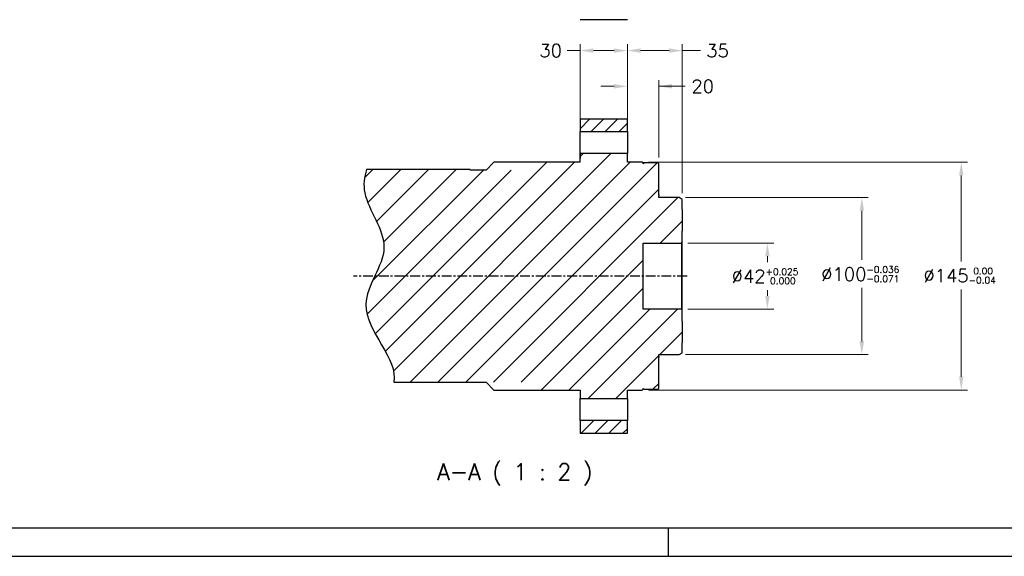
# Model space of a CAD drawing. Header units: inches. Extents: x 0 to 1685, y 0 to 1188.
# Tile 2 of 18: x 428 to 1055, y 0 to 342. Entities that reach past the tile are written whole.
import ezdxf

# ---------------------------------------------------------------- set-up
doc = ezdxf.new("R2010")
doc.units = ezdxf.units.IN
doc.linetypes.add('CENTER', pattern=[2, 1.25, -0.25, 0.25, -0.25])
for name, color, linetype in [('ATA-CENTER', 133, 'CENTER'), ('ATA-HATCH', 252, 'Continuous'), ('ATA-TEXT', 7, 'Continuous')]:
    doc.layers.add(name, color=color, linetype=linetype)
doc.layers.add('ATA-DIM', color=8, linetype='Continuous', lineweight=25)
doc.layers.add('Layer0000', color=7, linetype='Continuous', lineweight=25)
doc.styles.get("Standard").update_dxf_attribs({"font": 'simplex.shx'})
doc.styles.add('STANDARData_A2', font='simplex.shx')
doc.dimstyles.new('ata_A1', dxfattribs={"dimtxt": 4.2, "dimasz": 4.2, "dimexe": 2, "dimexo": 2, "dimgap": 2, "dimtad": 0, "dimtih": 1, "dimtoh": 1, "dimdec": 6, "dimdsep": 46, "dimtxsty": 'Standard', "dimcen": 0, "dimclrd": 252, "dimclre": 252, "dimclrt": 4, "dimadec": 6, "dimazin": 2, "dimtfac": 1, "dimtdec": 6, "dimtofl": 0, "dimtmove": 0, "dimatfit": 3, "dimfxl": 0, "dimtolj": 1, "dimtzin": 0, "dimlwd": 0, "dimlwe": 0, "dimarcsym": 0})

# ---------------------------------------------------------------- blocks, each defined once
blk = doc.blocks.new('*D9248')
at = {"layer": 'ATA-DIM', "color": 252, "lineweight": 0}
for p, q in [((785.07, 321.87), (776.67, 321.87)), ((785.07, 274.34), (785.07, 325.87)), ((793.47, 321.87), (806.67, 321.87)), ((815.07, 274.34), (815.07, 325.87))]:
    blk.add_line(p, q, dxfattribs=at)
at = {"layer": 'ATA-DIM', "color": 252}
for points in [[(793.47, 323.27), (793.47, 320.47), (785.07, 321.87)], [(806.67, 320.47), (806.67, 323.27), (815.07, 321.87)]]:
    blk.add_solid(points, dxfattribs=at)
at = {"layer": 'Defpoints', "color": 0}
for p in [(815.07, 321.87), (785.07, 270.34), (815.07, 270.34)]:
    blk.add_point(p, dxfattribs=at)
at = {"layer": 'ATA-DIM', "color": 4, "insert": (759.06, 326.07), "char_height": 8.4, "attachment_point": 1}
blk.add_mtext('\\A1;30', dxfattribs=at)
blk = doc.blocks.new('*D9245')
at = {"layer": 'ATA-DIM', "color": 252, "lineweight": 0}
for p, q in [((853.57, 199.34), (908.29, 199.34)), ((904.29, 190.94), (904.29, 187.24)), ((904.29, 165.74), (904.29, 169.44)), ((853.57, 157.34), (908.29, 157.34))]:
    blk.add_line(p, q, dxfattribs=at)
at = {"layer": 'ATA-DIM', "color": 252}
for points in [[(905.69, 190.94), (902.89, 190.94), (904.29, 199.34)], [(902.89, 165.74), (905.69, 165.74), (904.29, 157.34)]]:
    blk.add_solid(points, dxfattribs=at)
at = {"layer": 'Defpoints', "color": 0}
for p in [(849.57, 199.34), (849.57, 157.34), (904.29, 157.34)]:
    blk.add_point(p, dxfattribs=at)
at = {"layer": 'ATA-DIM', "color": 4, "insert": (881.53, 183.24), "char_height": 8.4, "attachment_point": 1}
blk.add_mtext('\\A1;%%C42{\\H4.200000;\\S+0.025^  0.000;}', dxfattribs=at)
blk = doc.blocks.new('*D9247')
at = {"layer": 'ATA-DIM', "color": 252, "lineweight": 0}
for p, q in [((828.57, 250.84), (1031.74, 250.84)), ((1027.74, 242.44), (1027.74, 187.69)), ((1027.74, 114.24), (1027.74, 169.89)), ((828.57, 105.84), (1031.74, 105.84))]:
    blk.add_line(p, q, dxfattribs=at)
at = {"layer": 'ATA-DIM', "color": 252}
for points in [[(1029.14, 242.44), (1026.34, 242.44), (1027.74, 250.84)], [(1026.34, 114.24), (1029.14, 114.24), (1027.74, 105.84)]]:
    blk.add_solid(points, dxfattribs=at)
at = {"layer": 'Defpoints', "color": 0}
for p in [(824.57, 250.84), (824.57, 105.84), (1027.74, 105.84)]:
    blk.add_point(p, dxfattribs=at)
at = {"layer": 'ATA-DIM', "color": 4, "insert": (1003.67, 183.69), "char_height": 8.4, "attachment_point": 1}
blk.add_mtext('\\A1;%%C145{\\H4.200000;\\S 0.00^ -0.04;}', dxfattribs=at)
blk = doc.blocks.new('*D9246')
at = {"layer": 'ATA-DIM', "color": 252, "lineweight": 0}
for p, q in [((852.07, 228.34), (968.43, 228.34)), ((964.43, 219.94), (964.43, 188.62)), ((964.43, 136.74), (964.43, 170.82)), ((852.07, 128.34), (968.43, 128.34))]:
    blk.add_line(p, q, dxfattribs=at)
at = {"layer": 'ATA-DIM', "color": 252}
for points in [[(965.83, 219.94), (963.03, 219.94), (964.43, 228.34)], [(963.03, 136.74), (965.83, 136.74), (964.43, 128.34)]]:
    blk.add_solid(points, dxfattribs=at)
at = {"layer": 'Defpoints', "color": 0}
for p in [(848.07, 228.34), (848.07, 128.34), (964.43, 128.34)]:
    blk.add_point(p, dxfattribs=at)
at = {"layer": 'ATA-DIM', "color": 4, "insert": (938.6, 184.62), "char_height": 8.4, "attachment_point": 1}
blk.add_mtext('\\A1;%%C100{\\H4.200000;\\S-0.036^ -0.071;}', dxfattribs=at)
blk = doc.blocks.new('*D9250')
at = {"layer": 'ATA-DIM', "color": 252, "lineweight": 0}
for p, q in [((815.07, 282.34), (815.07, 325.87)), ((841.67, 321.87), (823.47, 321.87)), ((850.07, 231.19), (850.07, 325.87)), ((850.07, 321.87), (861.74, 321.87))]:
    blk.add_line(p, q, dxfattribs=at)
at = {"layer": 'ATA-DIM', "color": 252}
for points in [[(823.47, 323.27), (823.47, 320.47), (815.07, 321.87)], [(841.67, 320.47), (841.67, 323.27), (850.07, 321.87)]]:
    blk.add_solid(points, dxfattribs=at)
at = {"layer": 'Defpoints', "color": 0}
for p in [(815.07, 321.87), (815.07, 278.34), (850.07, 227.19)]:
    blk.add_point(p, dxfattribs=at)
at = {"layer": 'ATA-DIM', "color": 4, "insert": (872.54, 321.87), "char_height": 8.4, "attachment_point": 5}
blk.add_mtext('35', dxfattribs=at)
blk = doc.blocks.new('*D9249')
at = {"layer": 'ATA-DIM', "color": 252, "lineweight": 0}
for p, q in [((815.07, 274.34), (815.07, 303.14)), ((835.07, 253.84), (835.07, 303.14)), ((806.67, 299.14), (798.27, 299.14)), ((835.07, 299.14), (851.87, 299.14)), ((843.47, 299.14), (851.87, 299.14))]:
    blk.add_line(p, q, dxfattribs=at)
at = {"layer": 'ATA-DIM', "color": 252}
for points in [[(806.67, 297.74), (806.67, 300.54), (815.07, 299.14)], [(843.47, 300.54), (843.47, 297.74), (835.07, 299.14)]]:
    blk.add_solid(points, dxfattribs=at)
at = {"layer": 'Defpoints', "color": 0}
for p in [(835.07, 299.14), (815.07, 270.34), (835.07, 249.84)]:
    blk.add_point(p, dxfattribs=at)
at = {"layer": 'ATA-DIM', "color": 4, "insert": (855.87, 303.34), "char_height": 8.4, "attachment_point": 1}
blk.add_mtext('\\A1;20', dxfattribs=at)
blk = doc.blocks.new('ata-Border-A1-002')
blk.add_line((834, 9), (7, 9))
at = {"color": 253, "ltscale": 0.5}
for p, q in [((420.5, 9), (420.5, 0)), ((0, 0), (841, 0))]:
    blk.add_line(p, q, dxfattribs=at)

msp = doc.modelspace()

# ---------------------------------------------------------------- hatches: boundary and pattern name
at = {"layer": 'ATA-DIM'}
h = msp.add_hatch(dxfattribs=at)
h.set_pattern_fill('ANSI31', color=256, scale=50)
h.set_pattern_definition([(45, (-1381.44, -1310.993), (-4.419417, 4.419417), [])])
h.paths.add_polyline_path([(815.071139, 278.3398647), (785.071139, 278.3398647), (785.071139, 270.3398647), (815.071139, 270.3398647)])
h.paths.add_polyline_path([(815.071139, 86.3398647), (785.071139, 86.3398647), (785.071139, 78.3398647), (815.071139, 78.3398647)])
at = {"layer": 'ATA-HATCH'}
h = msp.add_hatch(dxfattribs=at)
h.set_pattern_fill('ANSI31', color=256, scale=100)
h.set_pattern_definition([(45, (-1381.44, -1310.993), (-8.838835, 8.838835), [])])
edge = h.paths.add_edge_path()
edge.add_spline(control_points=[(649.050257, 246.2221157), (647.3633519, 241.3673267), (645.6426968, 225.4291253), (670.66002, 195.9214888), (633.3361425, 156.2320683), (669.4086994, 125.1432563), (666.3437252, 110.8398647)], knot_values=[22.5384900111, 22.5384900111, 22.5384900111, 22.5384900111, 30.8643750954, 49.3511920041, 68.3294052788, 94.5752765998, 94.5752765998, 94.5752765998, 94.5752765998], degree=3, periodic=0)
edge.add_line((666.3437252, 110.8398647), (750.071139, 110.8398647))
edge.add_line((750.071139, 110.8398647), (755.071139, 105.8398647))
edge.add_line((755.071139, 105.8398647), (785.071139, 105.8398647))
edge.add_line((785.071139, 105.8398647), (785.071139, 100.3398647))
edge.add_line((785.071139, 100.3398647), (815.071139, 100.3398647))
edge.add_line((815.071139, 100.3398647), (815.071139, 105.8398647))
edge.add_line((815.071139, 105.8398647), (824.571139, 105.8398647))
edge.add_line((824.571139, 105.8398647), (825.071139, 106.3398647))
edge.add_line((825.071139, 106.3398647), (825.071139, 106.8398647))
edge.add_line((825.071139, 106.8398647), (825.571139, 106.3398647))
edge.add_line((825.571139, 106.3398647), (834.571139, 106.3398647))
edge.add_line((834.571139, 106.3398647), (835.071139, 106.8398647))
edge.add_line((835.071139, 106.8398647), (835.071139, 126.5898647))
edge.add_line((835.071139, 126.5898647), (835.071139, 127.3394857))
edge.add_line((835.071139, 127.3394857), (835.071139, 128.1398647))
edge.add_line((835.071139, 128.1398647), (835.071139, 128.3398647))
edge.add_line((835.071139, 128.3398647), (848.071139, 128.3398647))
edge.add_line((848.071139, 128.3398647), (850.071139, 129.4945652))
edge.add_line((850.071139, 129.4945652), (850.071139, 135.9223647))
edge.add_line((850.071139, 135.9223647), (850.071139, 149.7573647))
edge.add_line((850.071139, 149.7573647), (850.071139, 156.8398647))
edge.add_line((850.071139, 156.8398647), (849.571139, 157.3398647))
edge.add_line((849.571139, 157.3398647), (825.071139, 157.3398647))
edge.add_line((825.071139, 157.3398647), (825.071139, 199.3398647))
edge.add_line((825.071139, 199.3398647), (849.571139, 199.3398647))
edge.add_line((849.571139, 199.3398647), (850.071139, 199.8398647))
edge.add_line((850.071139, 199.8398647), (850.071139, 206.9223647))
edge.add_line((850.071139, 206.9223647), (850.071139, 220.7573647))
edge.add_line((850.071139, 220.7573647), (850.071139, 227.1851642))
edge.add_line((850.071139, 227.1851642), (848.071139, 228.3398647))
edge.add_line((848.071139, 228.3398647), (835.071139, 228.3398647))
edge.add_line((835.071139, 228.3398647), (835.071139, 228.5398647))
edge.add_line((835.071139, 228.5398647), (835.071139, 229.3402437))
edge.add_line((835.071139, 229.3402437), (835.071139, 230.0898647))
edge.add_line((835.071139, 230.0898647), (835.071139, 249.8398647))
edge.add_line((835.071139, 249.8398647), (834.571139, 250.3398647))
edge.add_line((834.571139, 250.3398647), (825.571139, 250.3398647))
edge.add_line((825.571139, 250.3398647), (825.071139, 249.8398647))
edge.add_line((825.071139, 249.8398647), (825.071139, 250.3398647))
edge.add_line((825.071139, 250.3398647), (824.571139, 250.8398647))
edge.add_line((824.571139, 250.8398647), (815.071139, 250.8398647))
edge.add_line((815.071139, 250.8398647), (815.071139, 256.3398647))
edge.add_line((815.071139, 256.3398647), (785.071139, 256.3398647))
edge.add_line((785.071139, 256.3398647), (785.071139, 250.8398647))
edge.add_line((785.071139, 250.8398647), (755.071139, 250.8398647))
edge.add_line((755.071139, 250.8398647), (750.071139, 245.8398647))
edge.add_line((750.071139, 245.8398647), (740.071139, 245.8398647))
edge.add_line((740.071139, 245.8398647), (740.071139, 246.2221157))
edge.add_line((740.071139, 246.2221157), (649.050257, 246.2221157))

# ---------------------------------------------------------------- linework, layer by layer
for p, q in [((785.071139, 278.3398647), (785.071139, 270.3398647)), ((785.071139, 278.3398647), (815.071139, 278.3398647)), ((815.071139, 270.3398647), (815.071139, 278.3398647)), ((785.071139, 270.3398647), (815.071139, 270.3398647)), ((785.071139, 250.8398647), (785.071139, 270.3398647)), ((815.071139, 270.3398647), (815.071139, 256.3398647)), ((730.071139, 250.8398647), (725.071139, 245.8398647)), ((785.071139, 250.8398647), (730.071139, 250.8398647)), ((785.071139, 256.3398647), (785.071139, 253.3398647)), ((815.071139, 256.3398647), (785.071139, 256.3398647)), ((815.071139, 250.8398647), (815.071139, 256.3398647)), ((824.571139, 250.8398647), (815.071139, 250.8398647)), ((825.071139, 250.3398647), (824.571139, 250.8398647)), ((715.071139, 246.2221157), (649.050257, 246.2221157)), ((715.071139, 245.8398647), (715.071139, 246.2221157)), ((725.071139, 245.8398647), (715.071139, 245.8398647)), ((825.571139, 250.3398647), (825.071139, 249.8398647)), ((825.071139, 249.8398647), (825.071139, 250.3398647)), ((834.571139, 250.3398647), (825.571139, 250.3398647)), ((835.071139, 249.8398647), (834.571139, 250.3398647)), ((835.071139, 230.0898647), (835.071139, 249.8398647)), ((835.071139, 230.0898647), (835.071139, 229.3402437)), ((835.071139, 228.5398647), (835.071139, 229.3402437)), ((835.071139, 228.3398647), (835.071139, 228.5398647)), ((848.071139, 228.3398647), (835.071139, 228.3398647)), ((850.071139, 227.1851642), (848.071139, 228.3398647)), ((850.071139, 220.7573647), (850.071139, 227.1851642)), ((850.071139, 220.7573647), (850.071139, 206.9223647)), ((850.071139, 199.8398647), (850.071139, 206.9223647)), ((825.071139, 199.3398647), (849.571139, 199.3398647)), ((825.071139, 157.3398647), (825.071139, 199.3398647)), ((849.571139, 199.3398647), (850.071139, 199.8398647)), ((849.571139, 199.3398647), (849.571139, 157.3398647)), ((850.071139, 156.8398647), (850.071139, 199.8398647)), ((849.571139, 157.3398647), (825.071139, 157.3398647)), ((850.071139, 156.8398647), (849.571139, 157.3398647)), ((850.071139, 149.7573647), (850.071139, 156.8398647)), ((850.071139, 149.7573647), (850.071139, 135.9223647)), ((850.071139, 129.4945652), (850.071139, 135.9223647)), ((835.071139, 128.1398647), (835.071139, 128.3398647)), ((835.071139, 128.3398647), (848.071139, 128.3398647)), ((835.071139, 127.3394857), (835.071139, 128.1398647)), ((835.071139, 127.3394857), (835.071139, 126.5898647)), ((835.071139, 106.8398647), (835.071139, 126.5898647)), ((848.071139, 128.3398647), (850.071139, 129.4945652)), ((666.3437252, 110.8398647), (725.071139, 110.8398647)), ((725.071139, 110.8398647), (730.071139, 105.8398647)), ((825.071139, 106.8398647), (825.571139, 106.3398647)), ((825.071139, 106.3398647), (825.071139, 106.8398647)), ((834.571139, 106.3398647), (835.071139, 106.8398647)), ((730.071139, 105.8398647), (785.071139, 105.8398647)), ((785.071139, 105.8398647), (785.071139, 100.3398647)), ((785.071139, 86.3398647), (785.071139, 100.3398647)), ((785.071139, 100.3398647), (815.071139, 100.3398647)), ((815.071139, 105.8398647), (824.571139, 105.8398647)), ((815.071139, 100.3398647), (815.071139, 105.8398647)), ((815.071139, 100.3398647), (815.071139, 86.3398647)), ((824.571139, 105.8398647), (825.071139, 106.3398647)), ((825.571139, 106.3398647), (834.571139, 106.3398647)), ((815.071139, 86.3398647), (785.071139, 86.3398647)), ((785.071139, 86.3398647), (785.071139, 78.3398647)), ((815.071139, 78.3398647), (815.071139, 86.3398647)), ((785.071139, 78.3398647), (815.071139, 78.3398647))]:
    msp.add_line(p, q)
msp.add_open_spline([(649.050257, 246.2221157), (647.3633519, 241.3673267), (645.6426968, 225.4291253), (670.66002, 195.9214888), (633.3361425, 156.2320683), (669.4086994, 125.1432563), (666.3437252, 110.8398647)], degree=3, knots=[22.5384900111, 22.5384900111, 22.5384900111, 22.5384900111, 30.8643750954, 49.3511920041, 68.3294052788, 94.5752765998, 94.5752765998, 94.5752765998, 94.5752765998])
at = {"layer": 'ATA-CENTER', "ltscale": 5}
msp.add_line((853.071139, 178.3398647), (640.7273504, 178.3398647), dxfattribs=at)
at = {"layer": 'Layer0000', "color": 7, "linetype": 'Continuous', "lineweight": 25}
msp.add_line((815.071139, 341.5345818), (785.071139, 341.5345818), dxfattribs=at)

# ---------------------------------------------------------------- block references
at = {"xscale": 2, "yscale": 2, "zscale": 2}
msp.add_blockref('ata-Border-A1-002', (0, 0), dxfattribs=at)

# ---------------------------------------------------------------- texts
at = {"layer": 'ATA-TEXT', "color": 7, "style": 'STANDARData_A2'}
msp.add_text('A-A ( 1 : 2 )', height=10.499999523, dxfattribs=at).set_placement((693.9221088, 48.5252203))

# ---------------------------------------------------------------- dimensions: what is measured, and where the dimension line sits
at = {"layer": 'ATA-DIM'}
dim = msp.add_linear_dim(base=(815.071139, 321.8687207), p1=(785.071139, 270.3398647), p2=(815.071139, 270.3398647), angle=180, dimstyle='ata_A1', override={"dimscale": 2, "dimtfac": 0.5}, dxfattribs=at)
dim.commit()
dim.dimension.update_dxf_attribs({"geometry": '*D9248', "text_midpoint": (765.867139, 321.8687207), "dimtype": 160})
for base, p1, p2, override, picture, middle in [((815.071139, 321.8687207), (850.071139, 227.1851642), (815.071139, 278.3398647), {"dimscale": 2, "dimtp": 0.1, "dimtm": 0.1, "dimtfac": 0.71, "dimtdec": 3, "dimtolj": 0, "dimtzin": 8}, '*D9250', (872.5391367, 321.8687207)), ((835.071139, 299.1398647), (815.071139, 270.3398647), (835.071139, 249.8398647), {"dimscale": 2, "dimtol": 0, "dimlim": 0, "dimtp": 0, "dimtm": 0, "dimtfac": 0.5, "dimtdec": 6, "dimtolj": 1, "dimtzin": 0}, '*D9249', (862.675139, 299.1398647))]:
    dim = msp.add_linear_dim(base=base, p1=p1, p2=p2, dimstyle='ata_A1', override=override, dxfattribs=at)
    dim.commit()
    dim.dimension.update_dxf_attribs({"geometry": picture, "text_midpoint": middle, "dimtype": 160})
for base, p1, p2, angle, override, picture, middle in [((1027.736953, 105.8398647), (824.571139, 250.8398647), (824.571139, 105.8398647), 90, {"dimscale": 2, "dimtol": 1, "dimtm": 0.04, "dimtfac": 0.5, "dimtdec": 2}, '*D9247', (1027.736953, 178.7886544)), ((964.4300975, 128.3398647), (848.071139, 228.3398647), (848.071139, 128.3398647), 90, {"dimscale": 2, "dimtol": 1, "dimtp": -0.036, "dimtm": 0.071, "dimtfac": 0.5, "dimtdec": 3}, '*D9246', (964.4300975, 179.7152127)), ((904.2919282, 157.3398647), (849.571139, 199.3398647), (849.571139, 157.3398647), 270, {"dimscale": 2, "dimtol": 1, "dimtp": 0.025, "dimtfac": 0.5, "dimtdec": 3}, '*D9245', (904.2919282, 178.3398647))]:
    dim = msp.add_linear_dim(base=base, p1=p1, p2=p2, angle=angle, text='%%C<>', dimstyle='ata_A1', override=override, dxfattribs=at)
    dim.commit()
    dim.dimension.update_dxf_attribs({"geometry": picture, "text_midpoint": middle, "dimtype": 160})

doc.saveas('drawing.dxf')
